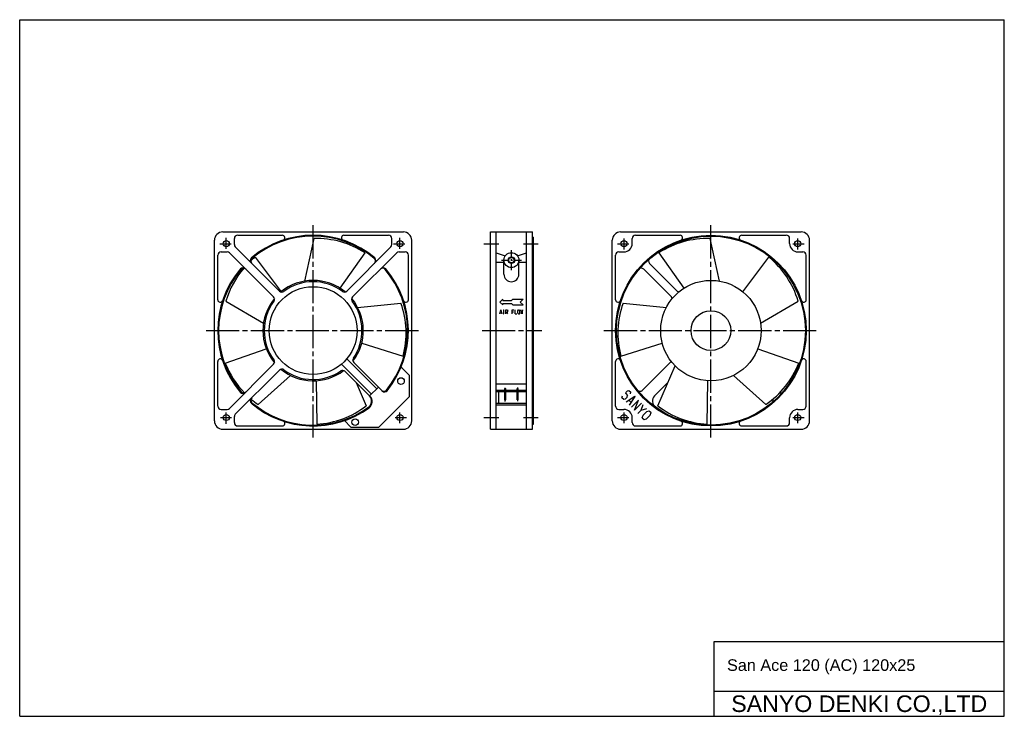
# Model space of a CAD drawing. Header units: millimetres. Extents: x 0 to 594, y 0 to 420.
import ezdxf
from ezdxf.enums import TextEntityAlignment as Align

# ---------------------------------------------------------------- set-up
doc = ezdxf.new("R2010")
doc.units = ezdxf.units.MM
for name, pattern in [('CENTER', [27, 20, -2, 3, -2]), ('HS', [0]), ('LE', [0]), ('LEVER', [0]), ('LS', [0]), ('SHORT_LC', [7.5, 4.6875, -0.9375, 0.9375, -0.9375])]:
    doc.linetypes.add(name, pattern=pattern)
doc.styles.get("Standard").update_dxf_attribs({"font": 'arial.ttf'})

msp = doc.modelspace()

# ---------------------------------------------------------------- linework, layer by layer
at = {"color": 7, "linetype": 'HS'}
for p, q in [((0, 420), (594, 420)), ((0, 0), (0, 420)), ((594, 0), (594, 420)), ((122.5, 292), (231.5, 292)), ((284, 173), (284, 292)), ((284, 292), (309.3, 292)), ((287.5, 173), (287.5, 292)), ((305.8, 173), (305.8, 292)), ((309.3, 173), (309.3, 292)), ((362.5, 292), (471.5, 292)), ((117.5, 178), (117.5, 287)), ((129.5, 284.36), (129.5, 288)), ((131.5, 290), (158.43, 290)), ((172.01, 262.39), (177.67, 288)), ((195.57, 290), (222.5, 290)), ((224.5, 284.36), (224.5, 288)), ((236.5, 178), (236.5, 287)), ((309.3, 288.95), (310, 288.95)), ((310, 176.05), (310, 288.95)), ((357.5, 178), (357.5, 287)), ((369.5, 285), (369.5, 288)), ((371.5, 290), (398.43, 290)), ((416.33, 288), (421.99, 262.39)), ((435.57, 290), (462.5, 290)), ((464.5, 285), (464.5, 288)), ((476.5, 178), (476.5, 287)), ((121.5, 280), (125.14, 280)), ((126.55, 279.41), (153.19, 252.78)), ((130.09, 282.95), (156.72, 256.31)), ((193.34, 258.01), (208.35, 279.44)), ((197.28, 256.31), (223.91, 282.95)), ((200.81, 252.78), (227.45, 279.41)), ((228.86, 280), (232.5, 280)), ((287.5, 279.46), (292.95, 277.57)), ((300.35, 277.57), (305.8, 279.46)), ((361.5, 280), (364.5, 280)), ((385.65, 279.44), (400.66, 258.01)), ((469.5, 280), (472.5, 280)), ((119.5, 251.07), (119.5, 278)), ((142.05, 276.83), (157.79, 255.93)), ((142.47, 278.35), (142.75, 278.06)), ((234.5, 251.07), (234.5, 278)), ((287.5, 273.86), (292.15, 273.86)), ((292.15, 266.5), (292.15, 275)), ((301.15, 266.5), (301.15, 275)), ((301.15, 273.86), (305.8, 273.86)), ((359.5, 251.07), (359.5, 278)), ((436.22, 255.93), (451.95, 276.83)), ((474.5, 251.07), (474.5, 278)), ((376.47, 269.49), (393.19, 252.78)), ((380.01, 273.03), (396.72, 256.31)), ((131.15, 267.04), (131.44, 266.75)), ((124.43, 250.29), (147.03, 236.99)), ((446.97, 236.99), (469.57, 250.29)), ((203.88, 246.48), (229.99, 249.01)), ((364.01, 249.01), (390.12, 246.48)), ((124.04, 212.95), (148.78, 221.47)), ((206.32, 224.84), (231.33, 217.19)), ((362.67, 217.19), (387.68, 224.84)), ((445.22, 221.47), (469.96, 212.95)), ((119.5, 187), (119.5, 213.93)), ((197.26, 215.42), (215.36, 197.32)), ((359.5, 187), (359.5, 213.93)), ((474.5, 187), (474.5, 213.93)), ((126.55, 185.59), (153.19, 212.22)), ((130.09, 182.05), (156.72, 208.69)), ((194.08, 212.24), (212.18, 194.14)), ((196.25, 207.95), (211.3, 192.9)), ((201.55, 213.25), (218.68, 196.12)), ((230.12, 210.49), (235.2, 205.41)), ((375.32, 196.12), (392.45, 213.25)), ((384.93, 187.21), (395.4, 211.25)), ((143.83, 188), (163.47, 205.39)), ((178.77, 202.25), (179.22, 176.09)), ((235.2, 192.84), (235.2, 205.41)), ((414.78, 176.09), (415.23, 202.25)), ((430.53, 205.39), (450.17, 188)), ((131.15, 197.97), (131.44, 198.25)), ((202.97, 201.23), (209.07, 187.21)), ((211.12, 193.08), (216.42, 198.38)), ((223.75, 199.89), (224.04, 199.6)), ((223.75, 199.89), (223.75, 199.89)), ((287.5, 200.48), (305.8, 200.33)), ((287.5, 196.61), (292.6, 196.61)), ((292.6, 190.77), (292.6, 197.61)), ((292.6, 197.61), (293.3, 197.61)), ((293.3, 190.77), (293.3, 197.61)), ((293.3, 196.61), (300.1, 196.61)), ((300.1, 190.77), (300.1, 197.61)), ((300.1, 197.61), (300.8, 197.61)), ((300.8, 190.77), (300.8, 197.61)), ((300.8, 196.61), (305.8, 196.61)), ((382.7, 192.9), (391.03, 201.23)), ((216.66, 174.3), (235.2, 192.84)), ((287.5, 195.73), (292.6, 195.73)), ((289, 188.77), (289, 195.73)), ((292.6, 190.77), (293.3, 190.77)), ((293.3, 195.73), (300.1, 195.73)), ((300.1, 190.77), (300.8, 190.77)), ((300.8, 195.73), (305.8, 195.73)), ((121.5, 185), (125.14, 185)), ((142.46, 186.65), (142.75, 186.94)), ((209.61, 185.75), (209.9, 185.46)), ((287.5, 188.77), (305.8, 188.77)), ((287.5, 187.7), (305.8, 187.7)), ((361.5, 185), (364.5, 185)), ((469.5, 185), (472.5, 185)), ((129.5, 177), (129.5, 180.64)), ((195.94, 178.21), (199.84, 174.3)), ((369.5, 177), (369.5, 180)), ((464.5, 177), (464.5, 180)), ((122.5, 173), (231.5, 173)), ((131.5, 175), (158.43, 175)), ((199.84, 174.3), (216.66, 174.3)), ((284, 173), (309.3, 173)), ((309.3, 176.05), (310, 176.05)), ((362.5, 173), (471.5, 173)), ((371.5, 175), (398.43, 175)), ((435.57, 175), (462.5, 175)), ((419, 45), (594, 45)), ((419, 0), (419, 45)), ((419, 15), (594, 15)), ((0, 0), (594, 0))]:
    msp.add_line(p, q, dxfattribs=at)
at = {"color": 7, "linetype": 'CENTER'}
for p, q in [((177, 168), (177, 297)), ((417, 168), (417, 297)), ((124.6, 281.79), (124.6, 288.41)), ((229.4, 281.79), (229.4, 288.41)), ((364.6, 281.39), (364.6, 288.01)), ((469.4, 281.39), (469.4, 288.01)), ((120.69, 284.9), (127.54, 284.9)), ((225.49, 284.9), (232.34, 284.9)), ((279.94, 284.9), (289, 284.9)), ((304, 284.9), (312.84, 284.9)), ((360.69, 284.9), (367.54, 284.9)), ((466.46, 284.9), (473.31, 284.9)), ((112.5, 232.5), (241.5, 232.5)), ((279, 232.5), (315, 232.5)), ((352.5, 232.5), (481.5, 232.5)), ((121.09, 180.1), (127.71, 180.1)), ((124.6, 176.19), (124.6, 183.04)), ((226.46, 180.1), (233.31, 180.1)), ((229.4, 176.59), (229.4, 183.21)), ((279.94, 180.1), (289, 180.1)), ((304, 180.1), (312.84, 180.1)), ((360.69, 180.1), (367.54, 180.1)), ((364.6, 176.59), (364.6, 183.21)), ((466.46, 180.1), (473.31, 180.1)), ((469.4, 176.59), (469.4, 183.21))]:
    msp.add_line(p, q, dxfattribs=at)
at = {"color": 7, "linetype": 'SHORT_LC'}
for p, q in [((296.65, 269), (296.65, 281)), ((290.65, 275), (302.65, 275)), ((292.95, 189.77), (292.95, 197.98)), ((300.45, 189.88), (300.45, 198.25))]:
    msp.add_line(p, q, dxfattribs=at)
at = {"color": 7}
for p, q in [((289.65, 249.75), (291.4, 251.5)), ((289.65, 249.75), (291.4, 248)), ((291.4, 250.62), (291.4, 251.5)), ((291.4, 250.62), (296.65, 250.62)), ((296.65, 250.63), (297.53, 251.5)), ((297.53, 251.5), (303.65, 251.5)), ((301.9, 249.75), (303.65, 251.5)), ((301.9, 249.75), (303.65, 248)), ((289.67, 242.54), (290.23, 245.01)), ((290.23, 245.01), (290.34, 245.01)), ((290.34, 245.01), (290.91, 242.54)), ((291.4, 248), (291.4, 248.87)), ((291.4, 248.87), (296.65, 248.87)), ((291.95, 245.01), (292.16, 245.01)), ((292.04, 242.54), (292.04, 245.01)), ((293.38, 242.54), (293.38, 245.01)), ((293.38, 245.01), (294.24, 245.01)), ((293.38, 243.66), (294.24, 243.66)), ((293.77, 243.66), (294.36, 242.54)), ((294.24, 245.01), (294.45, 244.65)), ((294.24, 243.66), (294.45, 244.07)), ((294.45, 244.07), (294.45, 244.65)), ((296.65, 248.88), (297.53, 248)), ((297.01, 242.54), (297.01, 245.01)), ((297.01, 245.01), (298.07, 245.01)), ((297.01, 243.89), (297.87, 243.89)), ((297.53, 248), (303.65, 248)), ((298.91, 242.54), (298.91, 245.01)), ((300.54, 244.43), (300.83, 245.01)), ((300.54, 243.12), (300.54, 244.43)), ((300.83, 245.01), (301.49, 245.01)), ((301.49, 245.01), (301.79, 244.43)), ((301.79, 243.12), (301.79, 244.43)), ((302.26, 245.01), (302.65, 242.54)), ((302.65, 242.54), (302.92, 244.43)), ((302.92, 244.43), (303.21, 242.54)), ((303.21, 242.54), (303.6, 245.01)), ((289.85, 243.3), (290.73, 243.3)), ((291.95, 242.54), (292.16, 242.54)), ((298.91, 242.54), (299.88, 242.54)), ((300.54, 243.12), (300.83, 242.54)), ((300.83, 242.54), (301.49, 242.54)), ((301.49, 242.54), (301.79, 243.12)), ((365.89, 195.47), (366.58, 196.17)), ((366.58, 196.17), (367.54, 196.44)), ((367.54, 196.44), (368.66, 195.33)), ((363.3, 192.2), (363.57, 193.16)), ((363.3, 192.2), (364.42, 191.08)), ((364.42, 191.08), (365.38, 191.36)), ((365.38, 191.36), (366.38, 192.36)), ((365.62, 194.51), (365.89, 195.47)), ((365.62, 194.51), (366.73, 193.4)), ((365.87, 189.63), (371.08, 192.91)), ((366.38, 192.36), (366.73, 193.4)), ((367.49, 190.63), (368.99, 189.13)), ((367.98, 187.52), (371.27, 192.72)), ((368.39, 194.36), (368.66, 195.33)), ((369.1, 186.4), (373.34, 190.64)), ((370.9, 184.6), (373.34, 190.64)), ((371.08, 192.91), (371.27, 192.72)), ((370.9, 184.6), (375.14, 188.84)), ((372.97, 182.53), (374.9, 184.45)), ((374.9, 184.45), (376.1, 187.88)), ((374.9, 184.45), (378.37, 185.62)), ((378.33, 183.65), (379.83, 184.16)), ((379.83, 184.16), (380.94, 183.05)), ((375.58, 179.92), (376.09, 181.42)), ((375.58, 179.92), (376.7, 178.8)), ((376.09, 181.42), (378.33, 183.65)), ((376.7, 178.8), (378.2, 179.31)), ((378.2, 179.31), (380.44, 181.54)), ((380.44, 181.54), (380.94, 183.05))]:
    msp.add_line(p, q, dxfattribs=at)
at = {"color": 7, "linetype": 'HS'}
for centre, radius in [((124.6, 284.9), 1.85), ((229.4, 284.9), 1.85), ((417, 232.5), 57.5), ((417, 232.5), 57), ((364.6, 284.9), 1.85), ((469.4, 284.9), 1.85), ((296.65, 275), 4.5), ((296.65, 275), 1.6), ((417, 232.5), 30.3), ((177, 232.5), 26.5), ((417, 232.5), 12), ((230.03, 202.09), 2), ((124.6, 180.1), 1.85), ((202.42, 177.31), 2), ((229.4, 180.1), 1.85), ((364.6, 180.1), 1.85), ((469.4, 180.1), 1.85)]:
    msp.add_circle(centre, radius, dxfattribs=at)
at = {"color": 7, "linetype": 'LS'}
msp.add_circle((296.65, 275), 2, dxfattribs=at)
at = {"color": 7, "linetype": 'HS'}
for centre, radius, start, end in [((122.5, 287), 5, 89.99973, 179.99978), ((231.5, 287), 5, 359.99976, 89.99973), ((362.5, 287), 5, 89.99997, 179.99995), ((471.5, 287), 5, 0, 89.99997), ((131.5, 288), 2, 89.99973, 179.99978), ((177, 232.5), 57.5, 49.65052, 130.34916), ((177, 232.5), 57, 49.69289, 130.30681), ((158.43, 288.5), 1.5, 288.34791, 90.00138), ((179.27, 234.42), 53.6, 57.13384, 91.70554), ((195.57, 288.5), 1.5, 89.9981, 251.65151), ((222.5, 288), 2, 359.99952, 89.99979), ((371.5, 288), 2, 89.99992, 179.99995), ((414.73, 234.42), 53.6, 88.29424, 122.86592), ((398.43, 288.5), 1.5, 288.34815, 90.00156), ((435.57, 288.5), 1.5, 89.99838, 251.65181), ((462.5, 288), 2, 359.99976, 90.00003), ((121.5, 278), 2, 89.99973, 179.99978), ((125.14, 278), 2, 45.00066, 90.00104), ((131.5, 284.36), 2, 179.99802, 224.99854), ((222.5, 284.36), 2, 315.00049, 0.00105), ((228.86, 278), 2, 89.99804, 134.99856), ((232.5, 278), 2, 359.99952, 89.99979), ((361.5, 278), 2, 89.99992, 179.99995), ((364.5, 285), 5, 269.99976, 359.99976), ((469.5, 285), 5, 180.00003, 270), ((472.5, 278), 2, 359.99976, 90.00003), ((141.07, 274.8), 2, 130.35265, 224.99897), ((141.14, 274.73), 2, 130.33916, 224.99831), ((175.87, 235.25), 53.6, 129.13382, 132.84688), ((141.42, 274.44), 2, 130.31026, 224.99913), ((177, 232.5), 57.4, 126.98821, 130.34058), ((212.58, 274.44), 2, 314.99537, 49.69323), ((212.93, 274.8), 2, 314.99561, 49.65145), ((381.42, 274.44), 2, 130.3065, 225.00418), ((418.13, 235.25), 53.6, 16.29423, 50.86592), ((452.58, 274.44), 2, 3.03396, 49.69128), ((177, 232.5), 57.5, 139.65052, 220.34897), ((177, 232.5), 57, 139.69291, 220.30663), ((175.87, 235.25), 53.6, 139.47692, 163.70551), ((177, 232.5), 57.4, 139.65892, 143.01134), ((134.7, 268.43), 2, 44.99569, 139.65143), ((134.77, 268.36), 2, 45.00124, 139.65941), ((135.06, 268.08), 2, 44.9955, 139.69384), ((218.94, 268.08), 2, 40.30965, 134.99921), ((219.3, 268.43), 2, 40.35265, 134.99898), ((177, 232.5), 57, 321.00074, 40.31357), ((177, 232.5), 57.5, 320.94654, 40.35758), ((375.06, 268.08), 2, 45.00056, 139.69009), ((458.94, 268.08), 2, 40.30931, 92.10822), ((177, 232.5), 30.3, 50.24572, 129.75449), ((177, 232.5), 29.5, 53.21334, 126.78681), ((296.65, 266.5), 4.5, 179.99995, 359.99976), ((158.14, 257.73), 2, 224.99964, 306.78296), ((195.86, 257.73), 2, 233.21045, 315.00025), ((398.14, 257.73), 2, 224.9995, 255.12642), ((121, 251.07), 1.5, 179.99813, 341.65137), ((177, 232.5), 30.3, 140.24502, 219.75377), ((177, 232.5), 29.5, 143.2127, 216.78618), ((151.77, 251.36), 2, 323.21656, 44.9999), ((202.23, 251.36), 2, 135.00008, 216.78597), ((177, 232.5), 30.3, 322.54981, 39.75448), ((177, 232.5), 29.5, 325.51758, 36.78679), ((233, 251.07), 1.5, 198.34797, 0.00138), ((361, 251.07), 1.5, 179.99826, 341.65161), ((391.77, 251.36), 2, 14.8747, 44.99968), ((473, 251.07), 1.5, 198.34821, 0.00165), ((179.53, 230.94), 53.6, 345.13379, 19.70551), ((414.47, 230.94), 53.6, 160.29421, 194.86589), ((121, 213.93), 1.5, 18.34797, 180.00141), ((151.77, 213.64), 2, 314.99903, 36.78904), ((202.97, 214.67), 2, 145.51551, 225.00094), ((361, 213.93), 1.5, 18.34818, 180.00154), ((391.03, 214.67), 2, 314.99878, 342.82275), ((473, 213.93), 1.5, 359.99829, 161.65178), ((174.03, 232.28), 53.6, 201.13381, 224.09713), ((158.14, 207.27), 2, 53.21352, 134.99942), ((177, 232.5), 30.3, 230.24502, 307.44947), ((177, 232.5), 29.5, 233.2127, 304.48169), ((194.83, 206.53), 2, 44.99852, 124.48366), ((230.29, 209.61), 0.5, 45.0001, 156.75811), ((419.97, 232.28), 53.6, 304.29419, 338.86572), ((177, 232.5), 57.4, 216.98816, 220.34058), ((219.74, 197.89), 2, 224.99888, 321.00342), ((220.03, 197.6), 2, 225.00002, 320.95972), ((220.1, 197.53), 2, 224.99828, 320.94922), ((177, 232.5), 57.4, 320.95728, 325.03272), ((374.26, 197.89), 2, 218.99626, 315.00073), ((134.7, 196.57), 2, 220.34856, 314.99952), ((134.77, 196.64), 2, 220.34064, 314.99805), ((135.06, 196.92), 2, 220.30622, 314.99952), ((141.07, 190.2), 2, 135.00052, 229.64737), ((141.14, 190.27), 2, 135.00112, 229.66082), ((141.42, 190.56), 2, 135.00036, 229.68978), ((174.03, 232.28), 53.6, 229.94858, 235.70549), ((207.83, 190), 4.5, 305.95655, 45.00005), ((208.11, 189.72), 4.5, 306.0254, 45.00011), ((208.19, 189.65), 4.5, 306.04517, 44.99872), ((386.17, 190), 4.5, 134.99973, 234.04309), ((452.58, 190.56), 2, 310.30664, 20.29925), ((458.94, 196.92), 2, 255.95589, 319.8855), ((121.5, 187), 2, 179.99979, 269.99976), ((125.14, 187), 2, 270.00245, 315.00171), ((177, 232.5), 57.5, 229.65035, 306.07129), ((177, 232.5), 57.4, 229.65892, 233.0113), ((177, 232.5), 57, 229.69269, 305.95826), ((176.29, 229.61), 53.6, 273.13379, 307.70533), ((177, 232.5), 57.4, 304.96656, 306.02735), ((361.5, 187), 2, 179.99995, 270), ((364.5, 180), 5, 0, 89.99992), ((417.71, 229.61), 53.6, 232.29425, 266.86572), ((469.5, 180), 5, 90.00003, 179.99995), ((472.5, 187), 2, 269.99976, 0), ((131.5, 180.64), 2, 134.99888, 179.99857), ((196.85, 178), 0.5, 110.01296, 224.99903), ((122.5, 178), 5, 179.99979, 269.99976), ((131.5, 177), 2, 179.99979, 269.99976), ((158.43, 176.5), 1.5, 269.99805, 71.65155), ((231.5, 178), 5, 269.99976, 359.99976), ((362.5, 178), 5, 179.99995, 269.99976), ((371.5, 177), 2, 179.99995, 270), ((398.43, 176.5), 1.5, 269.99976, 71.6501), ((435.57, 176.5), 1.5, 108.34985, 270), ((462.5, 177), 2, 269.99976, 0), ((471.5, 178), 5, 270, 0)]:
    msp.add_arc(centre, radius, start, end, dxfattribs=at)
at = {"color": 7, "linetype": 'LEVER'}
msp.add_point((177, 173), dxfattribs=at)
at = {"color": 7, "linetype": 'LE'}
msp.add_point((177, 173), dxfattribs=at)

# ---------------------------------------------------------------- texts
at = {"color": 7}
msp.add_text(' San Ace 120 (AC) 120x25', height=7, dxfattribs=at).set_placement((424, 27.29))
at = {"color": 7, "linetype": 'Continuous'}
msp.add_text('SANYO DENKI CO.,LTD', height=10, dxfattribs=at).set_placement((506.5, 7.5), align=Align.MIDDLE_CENTER)

doc.saveas('drawing.dxf')
